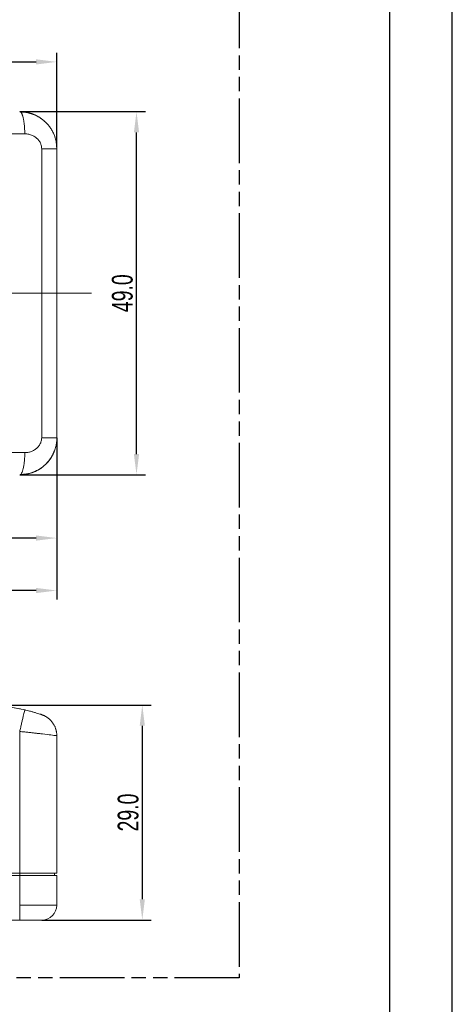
# Model space of a CAD drawing. Header units: millimetres. Extents: x 431 to 683, y -3 to 354.
# Tile 7 of 8: x 625 to 683, y 153 to 286. Entities that reach past the tile are written whole.
import ezdxf

# ---------------------------------------------------------------- set-up
doc = ezdxf.new("R2010")
doc.units = ezdxf.units.MM
doc.header["$LTSCALE"] = 19.36
doc.header["$PDMODE"] = 3
doc.header["$PDSIZE"] = 0.5
doc.linetypes.add('CENTER2', pattern=[28.575, 19.05, -3.175, 3.175, -3.175])
doc.linetypes.add('PHANTOM', pattern=[0.8, 0.45, -0.05, 0.1, -0.05, 0.1, -0.05])
doc.layers.get('0').update_dxf_attribs({"linetype": 'CONTINUOUS'})
doc.layers.get('DEFPOINTS').update_dxf_attribs({"linetype": 'CONTINUOUS'})
doc.layers.add('DEFAULT_3', color=7, linetype='PHANTOM')
doc.layers.add('LDT21W-A_SOLDXF_CONTINUOUS_LINE', color=7, linetype='CONTINUOUS')
doc.layers.add('Dim', color=7, linetype='CONTINUOUS', lineweight=13)
doc.styles.get("Standard").update_dxf_attribs({"font": 'txt', "width": 0.7})
doc.dimstyles.get("Standard").update_dxf_attribs({"dimtxt": 3.5, "dimasz": 3.5, "dimexe": 1.5, "dimexo": 0, "dimtad": 1, "dimdec": 3, "dimdsep": 46, "dimtxsty": 'Standard', "dimblk": '_FILLED', "dimblk1": '_FILLED', "dimblk2": '_FILLED', "dimcen": 0.09, "dimclrt": 5, "dimadec": 3, "dimazin": 2, "dimtol": 1, "dimtp": 0.001, "dimtm": 0.001, "dimtfac": 1, "dimtdec": 3, "dimtofl": 0, "dimtmove": 0, "dimatfit": 3, "dimldrblk": '_FILLED', "dimfxl": 0, "dimtolj": 1, "dimarcsym": 0})

# ---------------------------------------------------------------- blocks, each defined once
blk = doc.blocks.new('_FILLED')
at = {"color": 0, "linetype": 'ByBlock'}
blk.add_solid([(0, 0), (-1, 0.125), (-1, -0.125)], dxfattribs=at)
blk = doc.blocks.new('*D24')
at = {"color": 0, "lineweight": -2}
for p, q in [((528.18, 229.83), (528.18, 208.02)), ((629.68, 229.83), (629.68, 208.02)), ((626.88, 209.22), (530.98, 209.22))]:
    blk.add_line(p, q, dxfattribs=at)
at = {"layer": 'DEFPOINTS', "color": 0}
for p in [(528.18, 229.83), (629.68, 229.83), (528.18, 209.22)]:
    blk.add_point(p, dxfattribs=at)
at = {"color": 0, "lineweight": -2, "xscale": 2.8, "yscale": 2.8, "zscale": 2.8, "rotation": 180}
blk.add_blockref('_FILLED', (528.18, 209.22), dxfattribs=at)
at = {"color": 0, "lineweight": -2, "xscale": 2.8, "yscale": 2.8, "zscale": 2.8}
blk.add_blockref('_FILLED', (629.68, 209.22), dxfattribs=at)
at = {"color": 0, "insert": (578.93, 211.12), "char_height": 2.8, "attachment_point": 5}
blk.add_mtext('\\A1;101.5', dxfattribs=at)
blk = doc.blocks.new('*D25')
at = {"color": 0, "lineweight": -2}
for p, q in [((624.68, 273.83), (641.62, 273.83)), ((640.42, 227.63), (640.42, 271.03)), ((624.68, 224.83), (641.62, 224.83))]:
    blk.add_line(p, q, dxfattribs=at)
at = {"layer": 'DEFPOINTS', "color": 0}
for p in [(624.68, 273.83), (640.42, 273.83), (624.68, 224.83)]:
    blk.add_point(p, dxfattribs=at)
at = {"color": 0, "lineweight": -2, "xscale": 2.8, "yscale": 2.8, "zscale": 2.8}
for p, rotation in [((640.42, 273.83), 90), ((640.42, 224.83), 270)]:
    blk.add_blockref('_FILLED', p, dxfattribs=dict(at, rotation=rotation))
at = {"color": 0, "insert": (638.52, 249.33), "char_height": 2.8, "attachment_point": 5, "rotation": 90}
blk.add_mtext('\\A1;49.0', dxfattribs=at)
blk = doc.blocks.new('*D28')
at = {"color": 0, "lineweight": -2}
for p, q in [((543.3, 233.58), (543.3, 215.1)), ((629.68, 229.83), (629.68, 215.1)), ((626.88, 216.3), (546.1, 216.3))]:
    blk.add_line(p, q, dxfattribs=at)
at = {"layer": 'DEFPOINTS', "color": 0}
for p in [(543.3, 233.58), (629.68, 229.83), (543.3, 216.3)]:
    blk.add_point(p, dxfattribs=at)
at = {"color": 0, "lineweight": -2, "xscale": 2.8, "yscale": 2.8, "zscale": 2.8, "rotation": 180}
blk.add_blockref('_FILLED', (543.3, 216.3), dxfattribs=at)
at = {"color": 0, "lineweight": -2, "xscale": 2.8, "yscale": 2.8, "zscale": 2.8}
blk.add_blockref('_FILLED', (629.68, 216.3), dxfattribs=at)
at = {"color": 0, "insert": (586.49, 218.2), "char_height": 2.8, "attachment_point": 5}
blk.add_mtext('\\A1;86.4', dxfattribs=at)
blk = doc.blocks.new('*D31')
at = {"color": 0, "lineweight": -2}
for p, q in [((619.68, 193.77), (642.4, 193.77)), ((641.2, 190.97), (641.2, 167.57)), ((627.68, 164.77), (642.4, 164.77))]:
    blk.add_line(p, q, dxfattribs=at)
at = {"layer": 'DEFPOINTS', "color": 0}
for p in [(619.68, 193.77), (627.68, 164.77), (641.2, 164.77)]:
    blk.add_point(p, dxfattribs=at)
at = {"color": 0, "lineweight": -2, "xscale": 2.8, "yscale": 2.8, "zscale": 2.8}
for p, rotation in [((641.2, 193.77), 90), ((641.2, 164.77), 270)]:
    blk.add_blockref('_FILLED', p, dxfattribs=dict(at, rotation=rotation))
at = {"color": 0, "insert": (639.3, 179.27), "char_height": 2.8, "attachment_point": 5, "rotation": 90}
blk.add_mtext('\\A1;29.0', dxfattribs=at)
blk = doc.blocks.new('*D32')
at = {"color": 0, "lineweight": -2}
for p, q in [((595.18, 261.09), (595.18, 281.74)), ((629.68, 269.03), (629.68, 281.74)), ((597.98, 280.54), (626.88, 280.54))]:
    blk.add_line(p, q, dxfattribs=at)
at = {"layer": 'DEFPOINTS', "color": 0}
for p in [(629.68, 280.54), (629.68, 269.03), (595.18, 261.09)]:
    blk.add_point(p, dxfattribs=at)
at = {"color": 0, "lineweight": -2, "xscale": 2.8, "yscale": 2.8, "zscale": 2.8, "rotation": 180}
blk.add_blockref('_FILLED', (595.18, 280.54), dxfattribs=at)
at = {"color": 0, "lineweight": -2, "xscale": 2.8, "yscale": 2.8, "zscale": 2.8}
blk.add_blockref('_FILLED', (629.68, 280.54), dxfattribs=at)
at = {"color": 0, "insert": (612.43, 282.44), "char_height": 2.8, "attachment_point": 5}
blk.add_mtext('\\A1;34.5', dxfattribs=at)

msp = doc.modelspace()

# ---------------------------------------------------------------- linework, layer by layer
at = {"color": 2, "linetype": 'Continuous'}
msp.add_line((682.98, -2.59), (682.98, 353.81), dxfattribs=at)
at = {"color": 7, "linetype": 'Continuous'}
msp.add_line((674.58, 5.81), (674.58, 345.41), dxfattribs=at)
at = {"layer": 'DEFAULT_3', "color": 91, "linetype": 'PHANTOM'}
msp.add_lwpolyline([(463.15, 291.09), (654.27, 291.09), (654.27, 156.96), (463.15, 156.96)], close=True, dxfattribs=at)
at = {"layer": 'Dim', "color": 1, "linetype": 'CENTER2', "lineweight": 5, "ltscale": 0.5}
msp.add_line((634.35, 249.33), (523.46, 249.33), dxfattribs=at)
at = {"layer": 'LDT21W-A_SOLDXF_CONTINUOUS_LINE', "color": 7, "linetype": 'Continuous', "lineweight": 5}
for p, q in [((619.68, 270.83), (625.36, 270.83)), ((627.64, 268.83), (627.64, 229.83)), ((629.68, 268.83), (629.68, 229.83)), ((629.68, 268.83), (629.68, 268.83)), ((625.36, 227.83), (619.68, 227.83)), ((624.68, 171.07), (624.68, 190.2)), ((629.68, 171.07), (629.68, 189.63)), ((629.68, 189.63), (629.68, 171.07)), ((624.68, 170.77), (560.61, 170.77)), ((560.81, 171.07), (624.68, 171.07)), ((624.68, 170.77), (624.68, 171.07)), ((624.68, 171.07), (629.68, 171.07)), ((624.68, 170.77), (629.68, 170.77)), ((624.68, 166.77), (624.68, 170.77)), ((629.38, 170.77), (629.38, 171.07)), ((629.38, 171.07), (629.38, 170.77)), ((629.68, 166.77), (629.68, 170.77)), ((629.68, 170.77), (629.68, 166.77)), ((624.68, 166.77), (624.68, 164.77)), ((624.68, 166.77), (629.68, 166.77)), ((539.38, 164.77), (624.68, 164.77)), ((624.68, 164.77), (627.68, 164.77))]:
    msp.add_line(p, q, dxfattribs=at)
for centre, radius, start, end in [((624.68, 268.83), 5, 48.7955, 90), ((624.68, 268.83), 5, 17.7848, 19.3345), ((624.68, 268.83), 5, 0, 9.4317), ((624.68, 229.83), 5, 356.2537, 0), ((624.68, 229.83), 5, 270, 309.3708), ((619.68, 168.77), 25, 76.8634, 90), ((619.68, 168.77), 25, 78.2439, 90), ((627.68, 166.77), 2, 270, 0)]:
    msp.add_arc(centre, radius, start, end, dxfattribs=at)
for points, weights in [([(624.68, 273.83), (624.72, 273.83), (624.76, 273.81), (624.8, 273.78)], [1.17157307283, 1.14295960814, 1.11792507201, 1.09646946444]), ([(624.8, 273.78), (625.15, 273.5), (625.36, 272.32), (625.36, 270.83)], [1.09646955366, 0.946387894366, 0.971422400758, 1.17157307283]), ([(629.68, 229.83), (629.68, 229.83), (628.88, 229.83), (627.64, 229.83)], [1.05521598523, 0.953517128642, 0.992302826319, 1.17157307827]), ([(629.68, 189.63), (629.68, 190.99), (628.88, 192.06), (627.64, 192.47)], [1.05521598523, 0.953517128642, 0.992302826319, 1.17157307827])]:
    msp.add_rational_spline(points, weights, degree=3, dxfattribs=at)
for points, degree in [([(624.68, 273.83), (624.68, 273.83), (624.68, 273.83), (624.68, 273.83)], 3), ([(629.68, 268.83), (629.66, 269.27)], 1), ([(624.68, 224.83), (624.72, 224.83), (624.76, 224.84), (624.8, 224.88)], 3), ([(625.35, 193.06), (625.36, 193.1), (625.36, 193.12), (625.36, 193.12)], 3), ([(625.5, 193.09), (625.44, 193.1), (625.35, 193.07)], 2), ([(625.5, 193.09), (625.36, 193.11)], 1)]:
    msp.add_open_spline(points, degree=degree, dxfattribs=at)
for points, knots in [([(629.4, 270.48), (629.34, 270.63), (629.22, 270.94), (628.98, 271.39), (628.7, 271.81), (628.39, 272.18), (628.01, 272.56), (627.56, 272.91), (627.04, 273.23), (626.49, 273.47), (625.93, 273.64), (625.37, 273.75), (624.99, 273.77), (624.8, 273.78)], [0, 0, 0, 0, 0.079791, 0.164658, 0.247848, 0.329363, 0.409276, 0.513423, 0.615044, 0.714338, 0.81152, 0.906754, 1, 1, 1, 1]), ([(625.36, 270.83), (625.54, 270.83), (625.89, 270.79), (626.38, 270.64), (626.81, 270.39), (627.17, 270.07), (627.43, 269.7), (627.6, 269.28), (627.64, 268.98), (627.64, 268.83)], [0, 0, 0, 0, 0.149443, 0.295524, 0.441045, 0.584845, 0.719543, 0.854349, 1, 1, 1, 1]), ([(629.4, 270.48), (629.4, 270.47), (629.44, 270.35), (629.51, 270.13), (629.59, 269.81), (629.63, 269.52), (629.65, 269.34), (629.66, 269.27)], [0, 0, 0, 0, 0.029274, 0.295845, 0.562437, 0.829059, 1, 1, 1, 1]), ([(629.68, 268.83), (629.68, 268.83), (629.67, 268.83), (629.62, 268.83), (629.58, 268.83), (629.49, 268.83), (629.43, 268.83), (629.29, 268.83), (629.21, 268.83), (629.03, 268.83), (628.92, 268.83), (628.71, 268.83), (628.59, 268.83), (628.34, 268.83), (628.2, 268.83), (627.93, 268.83), (627.78, 268.83), (627.64, 268.83)], [0, 0, 0, 0, 0.113971, 0.113971, 0.240547, 0.240547, 0.367122, 0.367122, 0.493698, 0.493698, 0.620273, 0.620273, 0.746849, 0.746849, 0.873424, 0.873424, 1, 1, 1, 1]), ([(624.8, 224.88), (624.98, 224.88), (625.33, 224.9), (625.85, 224.99), (626.34, 225.13), (626.86, 225.34), (627.4, 225.63), (627.92, 226.01), (628.39, 226.46), (628.79, 226.95), (629.11, 227.49), (629.37, 228.06), (629.55, 228.64), (629.66, 229.23), (629.68, 229.63), (629.68, 229.83)], [0, 0, 0, 0, 0.069221, 0.137342, 0.204329, 0.270266, 0.356718, 0.441703, 0.525365, 0.607795, 0.689006, 0.76896, 0.847559, 0.924677, 1, 1, 1, 1]), ([(627.64, 229.83), (627.64, 229.67), (627.6, 229.37), (627.42, 228.94), (627.14, 228.55), (626.77, 228.24), (626.35, 228.01), (625.88, 227.86), (625.54, 227.83), (625.36, 227.83)], [0, 0, 0, 0, 0.143988, 0.286509, 0.430738, 0.575739, 0.713148, 0.850763, 1, 1, 1, 1]), ([(629.31, 227.93), (629.29, 227.9), (629.28, 227.87), (629.14, 227.53), (628.98, 227.25), (628.61, 226.71), (628.4, 226.47), (627.94, 226.02), (627.69, 225.82), (627.15, 225.47), (626.87, 225.32), (626.28, 225.08), (625.96, 224.98), (625.33, 224.86), (625.01, 224.83), (624.68, 224.83)], [0, 0, 0, 0, 0.017922, 0.017922, 0.181602, 0.181602, 0.345281, 0.345281, 0.508961, 0.508961, 0.672641, 0.672641, 0.83632, 0.83632, 1, 1, 1, 1]), ([(624.8, 224.88), (624.81, 224.88), (624.81, 224.88), (624.86, 224.92), (624.9, 224.98), (624.98, 225.13), (625.02, 225.22), (625.1, 225.44), (625.13, 225.57), (625.19, 225.84), (625.22, 226), (625.27, 226.32), (625.29, 226.5), (625.33, 226.86), (625.34, 227.05), (625.36, 227.43), (625.36, 227.63), (625.36, 227.83)], [0, 0, 0, 0, 0.009551, 0.009551, 0.151044, 0.151044, 0.292536, 0.292536, 0.434029, 0.434029, 0.575522, 0.575522, 0.717015, 0.717015, 0.858507, 0.858507, 1, 1, 1, 1]), ([(624.68, 190.2), (624.73, 190.39), (624.77, 190.58), (624.86, 190.96), (624.9, 191.14), (624.98, 191.49), (625.02, 191.66), (625.1, 191.98), (625.13, 192.13), (625.19, 192.4), (625.22, 192.52), (625.27, 192.73), (625.29, 192.82), (625.33, 192.97), (625.34, 193.03), (625.35, 193.06), (625.35, 193.06), (625.35, 193.06)], [0, 0, 0, 0, 0.142857, 0.142857, 0.285714, 0.285714, 0.428571, 0.428571, 0.571428, 0.571428, 0.714286, 0.714286, 0.857143, 0.857143, 1, 1, 1, 1, 1, 1]), ([(627.64, 192.47), (627.64, 192.47), (627.6, 192.49), (627.42, 192.55), (627.14, 192.64), (626.77, 192.75), (626.35, 192.87), (625.92, 192.98), (625.62, 193.06), (625.49, 193.09)], [0, 0, 0, 0, 0.14952, 0.297517, 0.447288, 0.59786, 0.740548, 0.88345, 1, 1, 1, 1]), ([(629.68, 189.63), (629.68, 189.63), (629.67, 189.63), (629.63, 189.64), (629.47, 189.66), (628.97, 189.72), (628.13, 189.83), (627.52, 189.9), (627.29, 189.93), (627.05, 189.95), (626.81, 189.98), (626.56, 190.01), (626.3, 190.04), (626.04, 190.06), (625.77, 190.09), (625.5, 190.12), (625.23, 190.15), (624.96, 190.17), (624.77, 190.19), (624.68, 190.2)], [0, 0, 0, 0, 0.048714, 0.097424, 0.146132, 0.362365, 0.578613, 0.613728, 0.64884, 0.68395, 0.71906, 0.75417, 0.78928, 0.824392, 0.859506, 0.894623, 0.929744, 0.964869, 1, 1, 1, 1])]:
    msp.add_open_spline(points, degree=3, knots=knots, dxfattribs=at)

# ---------------------------------------------------------------- dimensions: what is measured, and where the dimension line sits
for base, p1, p2, angle, picture, middle in [((629.68, 280.54), (595.18, 261.09), (629.68, 269.03), 180, '*D32', (612.43, 282.44)), ((640.42, 273.83), (624.68, 224.83), (624.68, 273.83), 270, '*D25', (638.52, 249.33)), ((543.3, 216.3), (629.68, 229.83), (543.3, 233.58), 180, '*D28', (586.49, 218.2)), ((528.18, 209.22), (629.68, 229.83), (528.18, 229.83), 180, '*D24', (578.93, 211.12)), ((641.2, 164.77), (619.68, 193.77), (627.68, 164.77), 90, '*D31', (639.3, 179.27))]:
    dim = msp.add_linear_dim(base=base, p1=p1, p2=p2, angle=angle, dimstyle='Standard', override={"dimscale": 0.8, "dimdec": 1, "dimzin": 0, "dimcen": 3.168, "dimclrt": 0, "dimadec": 0, "dimazin": 0, "dimtol": 0, "dimtdec": 1, "dimtzin": 0})
    dim.commit()
    dim.dimension.update_dxf_attribs({"geometry": picture, "text_midpoint": middle})

doc.saveas('drawing.dxf')
